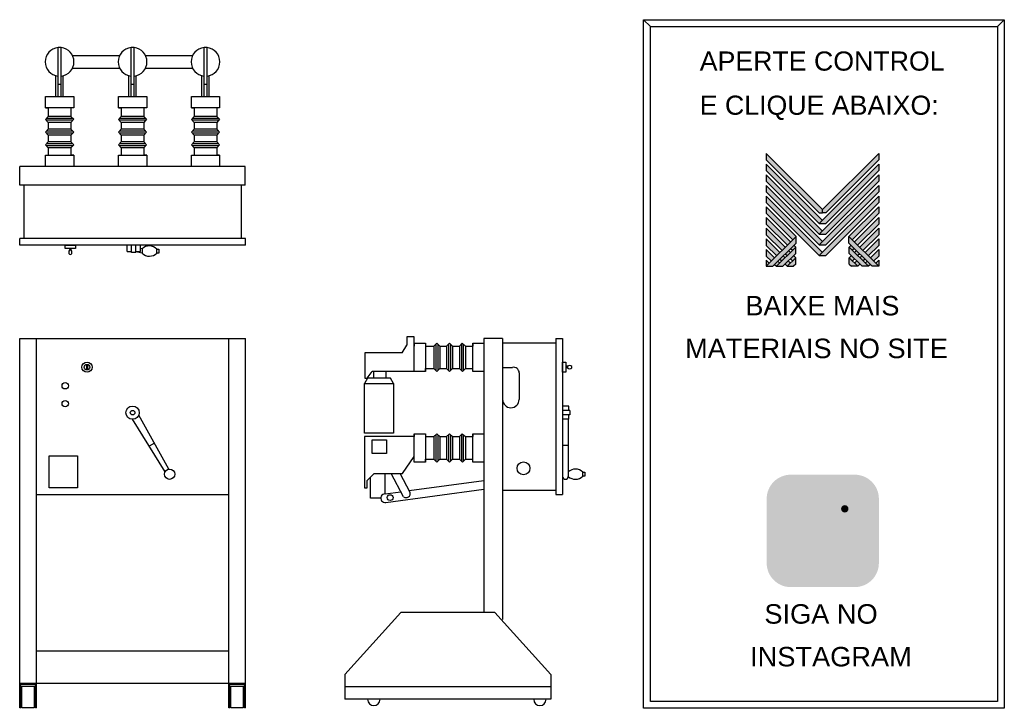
# Model space of a CAD drawing. Header units: millimetres. Extents: x -14165 to -7926, y -8566 to -6083.
# Tile 2 of 2: x -11131 to -7926, y -8322 to -6083. Entities that reach past the tile are written whole.
import ezdxf

# ---------------------------------------------------------------- set-up
doc = ezdxf.new("R2010")
doc.units = ezdxf.units.MM
for name, color, linetype in [('BUCHA DE PASSAGEM', 20, 'Continuous'), ('DISJUNTOR MAF-III', 120, 'Continuous'), ('logo01', 10, 'Continuous'), ('logo02', 250, 'Continuous')]:
    doc.layers.add(name, color=color, linetype=linetype)
doc.styles.get("Standard").update_dxf_attribs({"font": 'arial.ttf'})

# ---------------------------------------------------------------- blocks, each defined once
blk = doc.blocks.new('MESH')
at = {"layer": 'logo01'}
h = blk.add_hatch(color=256, dxfattribs=at)
h.dxf.hatch_style = 1
h.paths.add_polyline_path([(30046, 14087), (30046, 13835), (32119, 11769), (32248, 11769), (32248, 11893)])
h.paths.add_polyline_path([(30046, 13670), (30046, 13418), (32121, 11349), (32248, 11475)])
h.paths.add_polyline_path([(30046, 13253), (30046, 13001), (32121, 10932), (32248, 11058)])
h.paths.add_polyline_path([(30046, 12835), (30046, 12583), (32121, 10515), (32248, 10641)])
h.paths.add_polyline_path([(30046, 12418), (30046, 12166), (32121, 10097), (32248, 10223)])
h.paths.add_polyline_path([(30046, 12001), (30046, 11749), (31084, 10714), (31211, 10840)])
h.paths.add_polyline_path([(30046, 11583), (30046, 11331), (30875, 10505), (31001, 10631)])
h.paths.add_polyline_path([(30046, 11166), (30046, 10914), (30666, 10296), (30792, 10422)])
h.paths.add_polyline_path([(30046, 10749), (30046, 10497), (30456, 10088), (30583, 10214)])
h.paths.add_polyline_path([(30046, 10331), (30046, 10079), (30247, 9879), (30373, 10005)])
h.paths.add_polyline_path([(30164, 9796), (30046, 9914), (30046, 9679)])
h.paths.add_polyline_path([(30574, 9805), (30500, 9879), (30373, 9753), (30448, 9679)])
h.paths.add_polyline_path([(30784, 10013), (30709, 10088), (30583, 9962), (30657, 9887)])
h.paths.add_polyline_path([(30993, 9805), (30910, 9887), (30784, 9761), (30867, 9679)])
h.paths.add_polyline_path([(30993, 10222), (30918, 10296), (30792, 10170), (30867, 10096)])
h.paths.add_polyline_path([(31119, 10096), (30993, 9970), (31076, 9887), (31202, 10013)])
h.paths.add_polyline_path([(31202, 10431), (31128, 10505), (31001, 10379), (31076, 10305)], flags=17)
h.paths.add_polyline_path([(33284, 10840), (33284, 10588), (34196, 9679), (34449, 9679)])
h.paths.add_polyline_path([(33293, 10431), (33293, 10179), (33794, 9679), (34047, 9679)])
h.paths.add_polyline_path([(33293, 10013), (33293, 9761), (33376, 9679), (33628, 9679)], flags=17)
at = {"layer": 'logo02'}
h = blk.add_hatch(color=256, dxfattribs=at)
h.dxf.hatch_style = 1
h.paths.add_polyline_path([(34449, 13835), (34449, 14087), (32248, 11893), (32248, 11769), (32376, 11769)])
h.paths.add_polyline_path([(34449, 13418), (34449, 13670), (32121, 11349), (32374, 11349)])
h.paths.add_polyline_path([(34449, 13001), (34449, 13253), (32121, 10932), (32374, 10932)])
h.paths.add_polyline_path([(34449, 12583), (34449, 12835), (32121, 10515), (32374, 10515)])
h.paths.add_polyline_path([(34449, 12166), (34449, 12418), (32121, 10097), (32374, 10097)])
h.paths.add_polyline_path([(34449, 11749), (34449, 12001), (33284, 10840), (33411, 10714)], flags=17)
h.paths.add_polyline_path([(34449, 11331), (34449, 11583), (33494, 10631), (33620, 10505)], flags=17)
h.paths.add_polyline_path([(34449, 10914), (34449, 11166), (33703, 10422), (33829, 10296)], flags=17)
h.paths.add_polyline_path([(34449, 10497), (34449, 10749), (33912, 10214), (34039, 10088)])
h.paths.add_polyline_path([(34449, 10331), (34122, 10005), (34248, 9879), (34449, 10079)])
h.paths.add_polyline_path([(33577, 10296), (33502, 10222), (33628, 10096), (33703, 10170)])
h.paths.add_polyline_path([(33367, 10505), (33293, 10431), (33419, 10305), (33494, 10379)], flags=17)
h.paths.add_polyline_path([(33376, 10096), (33293, 10013), (33419, 9887), (33502, 9970)])
h.paths.add_polyline_path([(33786, 10088), (33711, 10013), (33838, 9887), (33912, 9962)])
h.paths.add_polyline_path([(33585, 9887), (33502, 9805), (33628, 9679), (33711, 9761)])
h.paths.add_polyline_path([(33995, 9879), (33921, 9805), (34047, 9679), (34122, 9753)])
h.paths.add_polyline_path([(34449, 9914), (34331, 9796), (34449, 9679)])
h.paths.add_polyline_path([(31202, 10013), (30867, 9679), (31119, 9679), (31202, 9761)], flags=17)
h.paths.add_polyline_path([(31202, 10179), (31202, 10431), (30448, 9679), (30701, 9679)])
h.paths.add_polyline_path([(31211, 10588), (31211, 10840), (30046, 9679), (30299, 9679)])
at = {"layer": 'logo01'}
for p, q in [((30046, 14087), (30046, 13835)), ((30046, 14087), (32248, 11893)), ((30046, 13835), (32119, 11769)), ((30046, 13670), (30046, 13418)), ((30046, 13670), (32248, 11475)), ((30046, 13418), (32121, 11349)), ((30046, 13253), (30046, 13001)), ((30046, 13253), (32248, 11058)), ((30046, 13001), (32121, 10932)), ((30046, 12835), (30046, 12583)), ((30046, 12835), (32248, 10641)), ((30046, 12583), (32121, 10515)), ((30046, 12418), (30046, 12166)), ((30046, 12418), (32248, 10223)), ((30046, 12166), (32121, 10097)), ((30046, 12001), (30046, 11749)), ((30046, 12001), (31211, 10840)), ((30046, 11749), (31084, 10714)), ((30046, 11583), (30046, 11331)), ((30046, 11583), (31001, 10631)), ((32119, 11769), (32248, 11769)), ((30046, 11331), (30875, 10505)), ((30046, 11166), (30046, 10914)), ((30046, 11166), (30792, 10422)), ((30046, 10914), (30666, 10296)), ((33284, 10840), (34449, 9679)), ((33284, 10588), (33284, 10840)), ((30046, 10749), (30046, 10497)), ((30046, 10749), (30583, 10214)), ((30046, 10497), (30456, 10088)), ((31128, 10505), (31202, 10431)), ((33284, 10588), (34196, 9679)), ((33293, 10431), (34047, 9679)), ((33293, 10179), (33293, 10431)), ((30046, 10331), (30046, 10079)), ((30046, 10331), (30373, 10005)), ((30046, 10079), (30247, 9879)), ((30709, 10088), (30784, 10013)), ((30792, 10170), (30867, 10096)), ((30918, 10296), (30993, 10222)), ((31001, 10379), (31076, 10305)), ((31119, 10096), (31202, 10013)), ((33293, 10179), (33794, 9679)), ((30046, 9914), (30046, 9679)), ((30046, 9914), (30164, 9796)), ((30373, 9753), (30448, 9679)), ((30500, 9879), (30574, 9805)), ((30583, 9962), (30657, 9887)), ((30784, 9761), (30867, 9679)), ((30910, 9887), (30993, 9805)), ((30993, 9970), (31076, 9887)), ((33293, 10013), (33628, 9679)), ((33293, 9761), (33293, 10013)), ((33293, 9761), (33376, 9679)), ((33628, 9679), (33376, 9679)), ((34047, 9679), (33794, 9679)), ((34449, 9679), (34196, 9679))]:
    blk.add_line(p, q, dxfattribs=at)
at = {"layer": 'logo02'}
for p, q in [((34449, 14087), (32248, 11893)), ((34449, 14087), (34449, 13835)), ((34449, 13670), (32121, 11349)), ((34449, 13835), (32376, 11769)), ((34449, 13670), (34449, 13418)), ((34449, 13253), (32121, 10932)), ((34449, 13418), (32374, 11349)), ((34449, 13253), (34449, 13001)), ((34449, 12835), (32121, 10515)), ((34449, 13001), (32374, 10932)), ((34449, 12835), (34449, 12583)), ((34449, 12418), (32121, 10097)), ((34449, 12583), (32374, 10515)), ((34449, 12418), (34449, 12166)), ((34449, 12166), (32374, 10097)), ((34449, 12001), (33284, 10840)), ((34449, 12001), (34449, 11749)), ((32248, 11769), (32248, 11893)), ((32376, 11769), (32248, 11769)), ((34449, 11749), (33411, 10714)), ((34449, 11583), (33494, 10631)), ((34449, 11583), (34449, 11331)), ((32121, 11349), (32374, 11349)), ((34449, 11331), (33620, 10505)), ((31211, 10840), (30046, 9679)), ((31211, 10588), (31211, 10840)), ((32121, 10932), (32374, 10932)), ((34449, 11166), (33703, 10422)), ((34449, 10914), (33829, 10296)), ((34449, 11166), (34449, 10914)), ((31211, 10588), (30299, 9679)), ((31202, 10431), (30448, 9679)), ((31202, 10179), (31202, 10431)), ((32121, 10515), (32374, 10515)), ((33367, 10505), (33293, 10431)), ((34449, 10749), (33912, 10214)), ((34449, 10497), (34039, 10088)), ((34449, 10749), (34449, 10497)), ((31202, 10179), (30701, 9679)), ((32121, 10097), (32374, 10097)), ((33376, 10096), (33293, 10013)), ((33494, 10379), (33419, 10305)), ((33577, 10296), (33502, 10222)), ((33703, 10170), (33628, 10096)), ((33786, 10088), (33711, 10013)), ((34449, 10331), (34122, 10005)), ((34449, 10079), (34248, 9879)), ((34449, 10331), (34449, 10079)), ((30046, 9679), (30299, 9679)), ((30448, 9679), (30701, 9679)), ((31202, 10013), (30867, 9679)), ((30867, 9679), (31119, 9679)), ((31202, 9761), (31119, 9679)), ((31202, 9761), (31202, 10013)), ((33502, 9970), (33419, 9887)), ((33585, 9887), (33502, 9805)), ((33711, 9761), (33628, 9679)), ((33912, 9962), (33838, 9887)), ((33995, 9879), (33921, 9805)), ((34122, 9753), (34047, 9679)), ((34449, 9914), (34331, 9796)), ((34449, 9914), (34449, 9679))]:
    blk.add_line(p, q, dxfattribs=at)

msp = doc.modelspace()

# ---------------------------------------------------------------- hatches: boundary and pattern name
at = {"layer": 'BUCHA DE PASSAGEM'}
h = msp.add_hatch(color=18, dxfattribs=at)
h.dxf.hatch_style = 1
h.paths.add_polyline_path([(-8413.1, -7562.7), (-8621.4, -7562.7, 0.414214), (-8699.8, -7641.1), (-8699.8, -7849.9, 0.414214), (-8621.4, -7928.3), (-8413.1, -7928.3, 0.414214), (-8334.6, -7849.9), (-8334.6, -7641.1, 0.414214)])
h.paths.add_polyline_path([(-8567.9, -7613.5), (-8466.6, -7613.5, -0.414214), (-8385.4, -7694.6), (-8385.4, -7796.4, -0.414214), (-8466.6, -7877.5), (-8567.9, -7877.5, -0.414214), (-8649, -7796.4), (-8649, -7694.6, -0.414214)], flags=16)
h.paths.add_polyline_path([(-8567.9, -7637.6), (-8466.6, -7637.6, -0.414214), (-8409.5, -7694.6), (-8409.5, -7796.4, -0.414214), (-8466.6, -7853.4), (-8567.9, -7853.4, -0.414214), (-8624.9, -7796.4), (-8624.9, -7694.6, -0.414214)], flags=0)
h.paths.add_polyline_path([(-8455.1, -7745.5, -1), (-8579.3, -7745.5, -1)], flags=0)
h.paths.add_polyline_path([(-8479.2, -7745.5, -1), (-8555.2, -7745.5, -1)], flags=0)
h.paths.add_polyline_path([(-8433.5, -7673.7, -1), (-8457.6, -7673.7, -1)], flags=0)
h.paths.add_polyline_path([(-8466.6, -7637.6), (-8567.9, -7637.6, 0.414214), (-8624.9, -7694.6), (-8624.9, -7796.4, 0.414214), (-8567.9, -7853.4), (-8466.6, -7853.4, 0.414214), (-8409.5, -7796.4), (-8409.5, -7694.6, 0.414214)], flags=0)
h.paths.add_polyline_path([(-8555.2, -7745.5, 1), (-8479.2, -7745.5, 1)], flags=0)
h = msp.add_hatch(color=0, dxfattribs=at)
h.dxf.hatch_style = 1
h.paths.add_polyline_path([(-8567.9, -7613.5, 0.414214), (-8649, -7694.6), (-8649, -7796.4, 0.414214), (-8567.9, -7877.5), (-8466.6, -7877.5, 0.414214), (-8385.4, -7796.4), (-8385.4, -7694.6, 0.414214), (-8466.6, -7613.5)])
h.paths.add_polyline_path([(-8433.5, -7673.7, -1), (-8457.6, -7673.7, -1)], flags=16)
h.paths.add_polyline_path([(-8455.1, -7745.5, -1), (-8579.3, -7745.5, -1)], flags=16)
h.paths.add_polyline_path([(-8479.2, -7745.5, -1), (-8555.2, -7745.5, -1)], flags=0)
h = msp.add_hatch(color=18, dxfattribs=at)
h.dxf.hatch_style = 1
h.paths.add_polyline_path([(-8466.6, -7637.6), (-8567.9, -7637.6, 0.414214), (-8624.9, -7694.6), (-8624.9, -7796.4, 0.414214), (-8567.9, -7853.4), (-8466.6, -7853.4, 0.414214), (-8409.5, -7796.4), (-8409.5, -7694.6, 0.414214)])
h.paths.add_polyline_path([(-8455.1, -7745.5, -1), (-8579.3, -7745.5, -1)], flags=16)
h.paths.add_polyline_path([(-8479.2, -7745.5, -1), (-8555.2, -7745.5, -1)], flags=0)
h.paths.add_polyline_path([(-8457.6, -7673.7, -1), (-8433.5, -7673.7, -1)], flags=16)
h.paths.add_polyline_path([(-8479.2, -7745.5, 1), (-8555.2, -7745.5, 1)], flags=0)
h = msp.add_hatch(color=0, dxfattribs=at)
h.dxf.hatch_style = 1
h.paths.add_polyline_path([(-8579.3, -7745.5, 1), (-8455.1, -7745.5, 1)])
h.paths.add_polyline_path([(-8479.2, -7745.5, -1), (-8555.2, -7745.5, -1)], flags=16)
h = msp.add_hatch(color=0, dxfattribs=at)
h.dxf.hatch_style = 1
h.paths.add_polyline_path([(-8433.5, -7673.7, 1), (-8457.6, -7673.7, 1)])
h = msp.add_hatch(color=18, dxfattribs=at)
h.dxf.hatch_style = 1
h.paths.add_polyline_path([(-8555.2, -7745.5, 1), (-8479.2, -7745.5, 1)])

# ---------------------------------------------------------------- linework, layer by layer
for p, q in [((-9077.9, -6105.4), (-9100.4, -6082.9)), ((-7948.8, -6105.4), (-7926.4, -6082.9))]:
    msp.add_line(p, q, dxfattribs=at)
for points in [[(-9100.4, -6082.9), (-7926.4, -6082.9), (-7926.4, -8322.4), (-9100.4, -8322.4)], [(-9077.9, -6105.4), (-7948.8, -6105.4), (-7948.8, -8299.9), (-9077.9, -8299.9)]]:
    msp.add_lwpolyline(points, close=True, dxfattribs=at)
at = {"layer": 'DISJUNTOR MAF-III'}
for p, q in [((-11006.1, -6332.9), (-11006.1, -6173)), ((-10996.3, -6173), (-11006.1, -6173)), ((-10996.3, -6332.9), (-10996.3, -6173)), ((-10768.6, -6332.9), (-10768.6, -6173)), ((-10758.8, -6173), (-10768.6, -6173)), ((-10758.8, -6332.9), (-10758.8, -6173)), ((-10531.2, -6332.9), (-10531.2, -6173)), ((-10521.4, -6173), (-10531.2, -6173)), ((-10521.4, -6332.9), (-10521.4, -6173)), ((-10959.1, -6199.3), (-10805.8, -6199.3)), ((-10721.7, -6199.3), (-10568.3, -6199.3)), ((-10959.1, -6240.3), (-10805.8, -6240.3)), ((-10721.7, -6240.3), (-10568.3, -6240.3)), ((-11013, -6332.9), (-11013, -6265.1)), ((-10989.5, -6332.9), (-10989.5, -6265.1)), ((-10775.5, -6332.9), (-10775.5, -6265.1)), ((-10752, -6332.9), (-10752, -6265.1)), ((-10538, -6332.9), (-10538, -6265.1)), ((-10514.5, -6332.9), (-10514.5, -6265.1)), ((-10996.3, -6294), (-11006.1, -6294)), ((-10758.8, -6294), (-10768.6, -6294)), ((-10521.4, -6294), (-10531.2, -6294)), ((-11047.1, -6369.6), (-11047.1, -6332.9)), ((-11047.1, -6332.9), (-10955.3, -6332.9)), ((-10955.3, -6332.9), (-10955.3, -6369.6)), ((-10809.6, -6369.6), (-10809.6, -6332.9)), ((-10809.6, -6332.9), (-10717.8, -6332.9)), ((-10717.8, -6332.9), (-10717.8, -6369.6)), ((-10572.2, -6369.6), (-10572.2, -6332.9)), ((-10572.2, -6332.9), (-10480.4, -6332.9)), ((-10480.4, -6332.9), (-10480.4, -6369.6)), ((-10955.3, -6369.6), (-11047.1, -6369.6)), ((-11047.1, -6369.6), (-11037.9, -6369.6)), ((-11037.9, -6369.6), (-11037.9, -6397.4)), ((-10955.3, -6369.6), (-10964.5, -6369.6)), ((-10964.5, -6369.6), (-10964.5, -6397.4)), ((-10717.8, -6369.6), (-10809.6, -6369.6)), ((-10809.6, -6369.6), (-10800.5, -6369.6)), ((-10800.5, -6369.6), (-10800.5, -6397.4)), ((-10717.8, -6369.6), (-10727, -6369.6)), ((-10727, -6369.6), (-10727, -6397.4)), ((-10480.4, -6369.6), (-10572.2, -6369.6)), ((-10572.2, -6369.6), (-10563, -6369.6)), ((-10563, -6369.6), (-10563, -6397.4)), ((-10480.4, -6369.6), (-10489.5, -6369.6)), ((-10489.5, -6369.6), (-10489.5, -6397.4)), ((-11047.1, -6407.2), (-11037.9, -6397.4)), ((-11047.1, -6407.2), (-11037.9, -6417)), ((-10958.3, -6404), (-11044.1, -6404)), ((-10964.5, -6397.4), (-11037.9, -6397.4)), ((-10955.4, -6406.9), (-10964.5, -6397.4)), ((-10955.4, -6406.9), (-10964.5, -6417)), ((-10809.6, -6407.2), (-10800.5, -6397.4)), ((-10809.6, -6407.2), (-10800.5, -6417)), ((-10720.8, -6404), (-10806.6, -6404)), ((-10727, -6397.4), (-10800.5, -6397.4)), ((-10717.9, -6406.9), (-10727, -6397.4)), ((-10717.9, -6406.9), (-10727, -6417)), ((-10572.2, -6407.2), (-10563, -6397.4)), ((-10572.2, -6407.2), (-10563, -6417)), ((-10483.3, -6404), (-10569.1, -6404)), ((-10489.5, -6397.4), (-10563, -6397.4)), ((-10480.4, -6406.9), (-10489.5, -6397.4)), ((-10480.4, -6406.9), (-10489.5, -6417)), ((-11047.1, -6448.7), (-11037.9, -6438.9)), ((-10958.6, -6409.9), (-11044.1, -6409.9)), ((-10964.5, -6417), (-11037.9, -6417)), ((-11037.9, -6417), (-11037.9, -6438.9)), ((-10964.5, -6438.9), (-11037.9, -6438.9)), ((-10964.5, -6417), (-10964.5, -6438.9)), ((-10955.4, -6448.4), (-10964.5, -6438.9)), ((-10809.6, -6448.7), (-10800.5, -6438.9)), ((-10721.1, -6409.9), (-10806.6, -6409.9)), ((-10727, -6417), (-10800.5, -6417)), ((-10800.5, -6417), (-10800.5, -6438.9)), ((-10727, -6438.9), (-10800.5, -6438.9)), ((-10727, -6417), (-10727, -6438.9)), ((-10717.9, -6448.4), (-10727, -6438.9)), ((-10572.2, -6448.7), (-10563, -6438.9)), ((-10483.6, -6409.9), (-10569.1, -6409.9)), ((-10489.5, -6417), (-10563, -6417)), ((-10563, -6417), (-10563, -6438.9)), ((-10489.5, -6438.9), (-10563, -6438.9)), ((-10489.5, -6417), (-10489.5, -6438.9)), ((-10480.4, -6448.4), (-10489.5, -6438.9)), ((-11047.1, -6448.7), (-11037.9, -6458.5)), ((-10958.3, -6445.6), (-11044.1, -6445.6)), ((-10958.6, -6451.5), (-11044.1, -6451.5)), ((-10964.5, -6458.5), (-11037.9, -6458.5)), ((-11037.9, -6458.5), (-11037.9, -6480.4)), ((-10955.4, -6448.4), (-10964.5, -6458.5)), ((-10964.5, -6458.5), (-10964.5, -6480.4)), ((-10809.6, -6448.7), (-10800.5, -6458.5)), ((-10720.8, -6445.6), (-10806.6, -6445.6)), ((-10721.1, -6451.5), (-10806.6, -6451.5)), ((-10727, -6458.5), (-10800.5, -6458.5)), ((-10800.5, -6458.5), (-10800.5, -6480.4)), ((-10717.9, -6448.4), (-10727, -6458.5)), ((-10727, -6458.5), (-10727, -6480.4)), ((-10572.2, -6448.7), (-10563, -6458.5)), ((-10483.3, -6445.6), (-10569.1, -6445.6)), ((-10483.6, -6451.5), (-10569.1, -6451.5)), ((-10489.5, -6458.5), (-10563, -6458.5)), ((-10563, -6458.5), (-10563, -6480.4)), ((-10480.4, -6448.4), (-10489.5, -6458.5)), ((-10489.5, -6458.5), (-10489.5, -6480.4)), ((-11047.1, -6490.2), (-11037.9, -6480.4)), ((-11047.1, -6490.2), (-11037.9, -6500)), ((-10958.3, -6487.1), (-11044.1, -6487.1)), ((-10958.6, -6493), (-11044.1, -6493)), ((-10964.5, -6480.4), (-11037.9, -6480.4)), ((-10964.5, -6500), (-11037.9, -6500)), ((-11037.9, -6500), (-11037.9, -6523.7)), ((-10955.4, -6489.9), (-10964.5, -6480.4)), ((-10955.4, -6489.9), (-10964.5, -6500)), ((-10964.5, -6500), (-10964.5, -6523.7)), ((-10809.6, -6490.2), (-10800.5, -6480.4)), ((-10809.6, -6490.2), (-10800.5, -6500)), ((-10720.8, -6487.1), (-10806.6, -6487.1)), ((-10721.1, -6493), (-10806.6, -6493)), ((-10727, -6480.4), (-10800.5, -6480.4)), ((-10727, -6500), (-10800.5, -6500)), ((-10800.5, -6500), (-10800.5, -6523.7)), ((-10717.9, -6489.9), (-10727, -6480.4)), ((-10717.9, -6489.9), (-10727, -6500)), ((-10727, -6500), (-10727, -6523.7)), ((-10572.2, -6490.2), (-10563, -6480.4)), ((-10572.2, -6490.2), (-10563, -6500)), ((-10483.3, -6487.1), (-10569.1, -6487.1)), ((-10483.6, -6493), (-10569.1, -6493)), ((-10489.5, -6480.4), (-10563, -6480.4)), ((-10489.5, -6500), (-10563, -6500)), ((-10563, -6500), (-10563, -6523.7)), ((-10480.4, -6489.9), (-10489.5, -6480.4)), ((-10480.4, -6489.9), (-10489.5, -6500)), ((-10489.5, -6500), (-10489.5, -6523.7)), ((-11047.1, -6560.4), (-11047.1, -6523.7)), ((-11047.1, -6523.7), (-10955.3, -6523.7)), ((-11047.1, -6523.7), (-11037.9, -6523.7)), ((-10955.3, -6523.7), (-10964.5, -6523.7)), ((-10955.3, -6523.7), (-10955.3, -6560.4)), ((-10809.6, -6560.4), (-10809.6, -6523.7)), ((-10809.6, -6523.7), (-10717.8, -6523.7)), ((-10809.6, -6523.7), (-10800.5, -6523.7)), ((-10717.8, -6523.7), (-10727, -6523.7)), ((-10717.8, -6523.7), (-10717.8, -6560.4)), ((-10572.2, -6560.4), (-10572.2, -6523.7)), ((-10572.2, -6523.7), (-10480.4, -6523.7)), ((-10572.2, -6523.7), (-10563, -6523.7)), ((-10480.4, -6523.7), (-10489.5, -6523.7)), ((-10480.4, -6523.7), (-10480.4, -6560.4)), ((-11130.7, -6621), (-11130.7, -6560.4)), ((-10396.8, -6560.4), (-11130.7, -6560.4)), ((-10955.3, -6560.4), (-11047.1, -6560.4)), ((-10717.8, -6560.4), (-10809.6, -6560.4)), ((-10480.4, -6560.4), (-10572.2, -6560.4)), ((-10396.8, -6621), (-10396.8, -6560.4)), ((-10396.8, -6621), (-11130.7, -6621)), ((-11117.1, -6621), (-11117.1, -6794.2)), ((-10410.4, -6621), (-10410.4, -6794.2)), ((-11131, -6816.2), (-11131, -6794.2)), ((-10396.5, -6794.2), (-11131, -6794.2)), ((-10396.5, -6816.2), (-11131, -6816.2)), ((-10781.5, -6837.1), (-10781.5, -6816.2)), ((-10767.4, -6839.5), (-10767.4, -6816.2)), ((-10752.8, -6839.5), (-10752.8, -6816.2)), ((-10738.3, -6837.1), (-10738.3, -6816.2)), ((-10396.5, -6816.2), (-10396.5, -6794.2)), ((-10966.1, -6826.7), (-10968.9, -6828.9)), ((-10966.1, -6831.2), (-10968.9, -6828.9)), ((-10966.1, -6831.2), (-10967.4, -6832.3)), ((-10963.3, -6832.7), (-10963.3, -6826.7)), ((-10781.5, -6837.1), (-10767.4, -6837.1)), ((-10752.8, -6839.5), (-10767.4, -6839.5)), ((-10752.8, -6837.1), (-10738.3, -6837.1)), ((-10732.2, -6842.7), (-10752.8, -6838)), ((-10732.2, -6828), (-10738.3, -6826.7)), ((-10732.2, -6828), (-10732.2, -6842.7)), ((-11131, -7120.2), (-10396.5, -7120.2)), ((-11131, -8320.9), (-11131, -7120.2)), ((-11076.9, -8320.9), (-11076.9, -7120.2)), ((-10450.7, -8320.9), (-10450.6, -7120.2)), ((-10396.5, -8320.9), (-10396.5, -7120.2)), ((-9886.5, -7166.6), (-9871.1, -7141.6)), ((-9847.5, -7114.8), (-9871.1, -7114.8)), ((-9871.1, -7114.8), (-9871.1, -7141.6)), ((-9847.5, -7135.1), (-9847.5, -7114.8)), ((-9847.5, -7135.1), (-9810.8, -7135.1)), ((-9847.5, -7135.1), (-9847.5, -7144.3)), ((-9847.5, -7226.9), (-9847.5, -7135.1)), ((-9810.8, -7135.1), (-9810.8, -7144.3)), ((-9810.8, -7135.1), (-9810.8, -7226.9)), ((-9810.8, -7144.3), (-9783.1, -7144.3)), ((-9773.5, -7135.2), (-9783.1, -7144.3)), ((-9783.1, -7144.3), (-9783.1, -7217.7)), ((-9776.4, -7138.1), (-9776.4, -7223.8)), ((-9773.5, -7135.2), (-9763.5, -7144.3)), ((-9770.5, -7138.4), (-9770.5, -7223.8)), ((-9763.5, -7144.3), (-9763.5, -7217.7)), ((-9763.5, -7144.3), (-9741.5, -7144.3)), ((-9732, -7135.2), (-9741.5, -7144.3)), ((-9741.5, -7144.3), (-9741.5, -7217.7)), ((-9734.9, -7138.1), (-9734.9, -7223.8)), ((-9732, -7135.2), (-9721.9, -7144.3)), ((-9729, -7138.4), (-9729, -7223.8)), ((-9721.9, -7144.3), (-9721.9, -7217.7)), ((-9721.9, -7144.3), (-9700, -7144.3)), ((-9690.5, -7135.2), (-9700, -7144.3)), ((-9700, -7144.3), (-9700, -7217.7)), ((-9693.3, -7138.1), (-9693.3, -7223.8)), ((-9690.5, -7135.2), (-9680.4, -7144.3)), ((-9687.4, -7138.4), (-9687.4, -7223.8)), ((-9680.4, -7144.3), (-9680.4, -7217.7)), ((-9680.4, -7144.3), (-9656.7, -7144.3)), ((-9656.7, -7135.1), (-9620, -7135.1)), ((-9656.7, -7135.1), (-9656.7, -7144.3)), ((-9656.7, -7226.9), (-9656.7, -7135.1)), ((-9620, -7120.2), (-9620, -8010.5)), ((-9559.4, -7120.2), (-9620, -7120.2)), ((-9620, -7135.1), (-9620, -7226.9)), ((-9559.4, -7120.2), (-9559.4, -8033.9)), ((-9559.4, -7134.1), (-9386.2, -7134.1)), ((-9386.2, -7120.2), (-9364.2, -7120.2)), ((-9386.2, -7120.2), (-9386.2, -7627.2)), ((-9364.2, -7120.2), (-9364.2, -7627.2)), ((-9886.5, -7166.6), (-10007.4, -7166.6)), ((-10007.4, -7166.6), (-10007.4, -7248.7)), ((-9347.7, -7210.2), (-9353.8, -7210.2)), ((-10000.1, -7248.7), (-9984.1, -7226.9)), ((-9847.5, -7226.9), (-9984.1, -7226.9)), ((-9979.2, -7226.9), (-9979.2, -7248.7)), ((-9939.5, -7226.9), (-9939.5, -7248.7)), ((-9847.5, -7226.9), (-9847.5, -7217.7)), ((-9810.8, -7226.9), (-9847.5, -7226.9)), ((-9810.8, -7217.7), (-9783.1, -7217.7)), ((-9810.8, -7226.9), (-9810.8, -7217.7)), ((-9773.3, -7226.9), (-9783.1, -7217.7)), ((-9773.3, -7226.9), (-9763.5, -7217.7)), ((-9763.5, -7217.7), (-9741.5, -7217.7)), ((-9731.7, -7226.9), (-9741.5, -7217.7)), ((-9731.7, -7226.9), (-9721.9, -7217.7)), ((-9721.9, -7217.7), (-9700, -7217.7)), ((-9690.2, -7226.9), (-9700, -7217.7)), ((-9690.2, -7226.9), (-9680.4, -7217.7)), ((-9680.4, -7217.7), (-9656.7, -7217.7)), ((-9656.7, -7226.9), (-9656.7, -7217.7)), ((-9620, -7226.9), (-9656.7, -7226.9)), ((-9559.4, -7214), (-9526.9, -7214)), ((-9505.5, -7230.9), (-9505.5, -7317.9)), ((-9353.8, -7212.9), (-9351.5, -7215.7)), ((-9349.2, -7212.9), (-9351.5, -7215.7)), ((-9349.2, -7212.9), (-9348.1, -7214.3)), ((-9999, -7248.7), (-10008.5, -7266)), ((-10007.4, -7248.7), (-10000.1, -7248.7)), ((-9924.3, -7248.7), (-9999, -7248.7)), ((-9914.9, -7266), (-9924.3, -7248.7)), ((-10645.4, -7544.5), (-10743.6, -7368.8)), ((-9343.3, -7339.5), (-9364.2, -7339.5)), ((-9340.9, -7354), (-9364.2, -7354)), ((-9340.9, -7368.5), (-9364.2, -7368.5)), ((-9343.3, -7354), (-9343.3, -7339.5)), ((-9343.3, -7382.6), (-9343.3, -7368.5)), ((-9340.9, -7354), (-9340.9, -7368.5)), ((-10657.7, -7553.1), (-10763.7, -7382.6)), ((-9343.3, -7382.6), (-9364.2, -7382.6)), ((-9345.5, -7382.6), (-9345.5, -7553.7)), ((-9847.5, -7429.6), (-9810.8, -7429.6)), ((-9847.5, -7429.6), (-9847.5, -7438.8)), ((-9847.5, -7521.4), (-9847.5, -7429.6)), ((-9810.8, -7429.6), (-9810.8, -7438.8)), ((-9810.8, -7429.6), (-9810.8, -7521.4)), ((-9773.5, -7429.7), (-9783.1, -7438.8)), ((-9776.4, -7432.6), (-9776.4, -7518.3)), ((-9773.5, -7429.7), (-9763.5, -7438.8)), ((-9770.5, -7432.9), (-9770.5, -7518.3)), ((-9732, -7429.7), (-9741.5, -7438.8)), ((-9734.9, -7432.6), (-9734.9, -7518.3)), ((-9732, -7429.7), (-9721.9, -7438.8)), ((-9729, -7432.9), (-9729, -7518.3)), ((-9690.5, -7429.7), (-9700, -7438.8)), ((-9693.3, -7432.6), (-9693.3, -7518.3)), ((-9690.5, -7429.7), (-9680.4, -7438.8)), ((-9687.4, -7432.9), (-9687.4, -7518.3)), ((-9656.7, -7429.6), (-9620, -7429.6)), ((-9656.7, -7429.6), (-9656.7, -7438.8)), ((-9656.7, -7521.4), (-9656.7, -7429.6)), ((-9620, -7429.6), (-9620, -7521.4)), ((-10692.8, -7459.7), (-10709.5, -7469.8)), ((-9847.5, -7438.8), (-10008.5, -7438.8)), ((-10008.5, -7438.8), (-10008.5, -7605.8)), ((-9810.8, -7438.8), (-9783.1, -7438.8)), ((-9783.1, -7438.8), (-9783.1, -7512.2)), ((-9763.5, -7438.8), (-9763.5, -7512.2)), ((-9763.5, -7438.8), (-9741.5, -7438.8)), ((-9741.5, -7438.8), (-9741.5, -7512.2)), ((-9721.9, -7438.8), (-9721.9, -7512.2)), ((-9721.9, -7438.8), (-9700, -7438.8)), ((-9700, -7438.8), (-9700, -7512.2)), ((-9680.4, -7438.8), (-9680.4, -7512.2)), ((-9680.4, -7438.8), (-9656.7, -7438.8)), ((-9345.5, -7468.2), (-9364.2, -7468.2)), ((-9885.4, -7558.8), (-9847.5, -7503.9)), ((-9847.5, -7521.4), (-9847.5, -7512.2)), ((-9810.8, -7521.4), (-9847.5, -7521.4)), ((-9810.8, -7512.2), (-9783.1, -7512.2)), ((-9810.8, -7521.4), (-9810.8, -7512.2)), ((-9773.3, -7521.4), (-9783.1, -7512.2)), ((-9773.3, -7521.4), (-9763.5, -7512.2)), ((-9763.5, -7512.2), (-9741.5, -7512.2)), ((-9731.7, -7521.4), (-9741.5, -7512.2)), ((-9731.7, -7521.4), (-9721.9, -7512.2)), ((-9721.9, -7512.2), (-9700, -7512.2)), ((-9690.2, -7521.4), (-9700, -7512.2)), ((-9690.2, -7521.4), (-9680.4, -7512.2)), ((-9680.4, -7512.2), (-9656.7, -7512.2)), ((-9656.7, -7521.4), (-9656.7, -7512.2)), ((-9620, -7521.4), (-9656.7, -7521.4)), ((-9999.6, -7582), (-9977.1, -7558.8)), ((-9977.1, -7558.8), (-9885.4, -7558.8)), ((-9941.9, -7624.9), (-9941.9, -7558.8)), ((-9881.5, -7634.2), (-9921.8, -7558.8)), ((-9860.2, -7620.4), (-9893.1, -7558.8)), ((-9345.5, -7553.7), (-9345.5, -7568.4)), ((-9999.6, -7605.8), (-9999.6, -7582)), ((-9989.4, -7639), (-9989.4, -7571.4)), ((-9863.3, -7614.5), (-9620, -7582)), ((-10008.5, -7605.8), (-9999.6, -7605.8)), ((-9941.9, -7624.9), (-9890.2, -7618)), ((-9939.2, -7652.8), (-9620, -7610.2)), ((-9559.4, -7613.3), (-9386.2, -7613.3)), ((-11076.9, -7627.2), (-10450.6, -7627.2)), ((-9956, -7639), (-9989.4, -7639)), ((-9386.2, -7627.2), (-9364.2, -7627.2)), ((-10072.5, -8212.3), (-9890.1, -8010.5)), ((-9585, -8010.5), (-9890.1, -8010.5)), ((-9402.6, -8212.3), (-9585, -8010.5)), ((-11076.9, -8135.8), (-10450.6, -8135.8)), ((-10072.5, -8212.3), (-10072.5, -8293.1)), ((-9402.6, -8212.3), (-9402.6, -8293.1)), ((-11131, -8240.5), (-10396.5, -8240.5)), ((-11127.8, -8243.7), (-11080.1, -8243.7)), ((-11127.8, -8320.9), (-11127.8, -8243.7)), ((-11080.1, -8320.9), (-11080.1, -8243.7)), ((-10447.4, -8320.9), (-10447.4, -8243.7)), ((-10447.4, -8243.7), (-10399.7, -8243.7)), ((-10399.7, -8320.9), (-10399.7, -8243.7)), ((-9402.6, -8252.7), (-10072.5, -8252.7)), ((-9402.6, -8293.1), (-10072.5, -8293.1)), ((-11127.8, -8320.9), (-11131.1, -8320.9)), ((-11076.9, -8320.9), (-11080.1, -8320.9)), ((-10447.4, -8320.9), (-10450.7, -8320.9)), ((-10396.5, -8320.9), (-10399.7, -8320.9))]:
    msp.add_line(p, q, dxfattribs=at)
for points in [[(-10949.5, -6816.2), (-10949.5, -6826.7), (-10982.7, -6826.7), (-10982.7, -6816.2)], [(-10685, -6828.7), (-10678.5, -6828.7), (-10678.5, -6842), (-10685, -6842)], [(-10913.1, -7206.4), (-10910.9, -7206.4), (-10910.9, -7219.5), (-10913.1, -7219.5)], [(-9364.2, -7196.4), (-9353.8, -7196.4), (-9353.8, -7229.5), (-9364.2, -7229.5)], [(-10008.5, -7266), (-9914.9, -7266), (-9914.9, -7427.8), (-10008.5, -7427.8)], [(-9983.9, -7449.5), (-9937.5, -7449.5), (-9937.5, -7493.2), (-9983.9, -7493.2)], [(-11035.5, -7501.8), (-10943.1, -7501.8), (-10943.1, -7604.9), (-11035.5, -7604.9)], [(-9298.3, -7554.4), (-9291.8, -7554.4), (-9291.8, -7567.7), (-9298.3, -7567.7)], [(-11124.1, -8250.8), (-11083.8, -8250.8), (-11083.8, -8320.9), (-11124.1, -8320.9)], [(-10443.7, -8250.8), (-10403.4, -8250.8), (-10403.4, -8320.9), (-10443.7, -8320.9)]]:
    msp.add_lwpolyline(points, close=True, dxfattribs=at)
for centre, radius in [((-10912, -7212.9), 16.6), ((-10912, -7212.9), 9.09), ((-10983, -7273.5), 10.3), ((-10983, -7331.9), 10.3), ((-10763.7, -7361), 21.6), ((-10763.7, -7361), 7.48), ((-9491.3, -7541.9), 21), ((-10643, -7561.1), 16.7), ((-9925.5, -7637.2), 9.49)]:
    msp.add_circle(centre, radius, dxfattribs=at)
for centre, radius, start, end in [((-11001.2, -6219.8), 46.8, 96.0001, 263.9999), ((-11001.2, -6219.8), 46.8, 276.0001, 83.9999), ((-10763.7, -6219.8), 46.8, 96.0001, 263.9999), ((-10763.7, -6219.8), 46.8, 276.0001, 83.9999), ((-10526.3, -6219.8), 46.8, 96.0001, 263.9999), ((-10526.3, -6219.8), 46.8, 276.0001, 83.9999), ((-10709, -6852.2), 33.5, 44.4134, 133.8869), ((-10961.4, -6839.3), 9.9, 138.6866, 222.385), ((-10966.1, -6839.3), 7.12, 66.9732, 112.5238), ((-10966.1, -6839.3), 7.12, 248.5478, 291.4522), ((-10970.8, -6839.3), 9.9, 317.615, 41.3134), ((-10709, -6818.5), 33.5, 226.1131, 315.5866), ((-9341.1, -7212.9), 7.12, 156.9732, 202.5238), ((-9341.2, -7217.6), 9.9, 47.615, 131.3134), ((-9341.1, -7212.9), 7.12, 338.5478, 21.4522), ((-9522.8, -7230.9), 17.4, 0, 103.5995), ((-9341.2, -7208.2), 9.9, 228.6866, 312.385), ((-9532.4, -7317.9), 26.9, 180, 0), ((-9322.2, -7577.9), 33.5, 44.4134, 133.8869), ((-9354.8, -7568.4), 9.33, 180, 0), ((-9322.2, -7544.2), 33.5, 226.1131, 315.5866), ((-9941.9, -7639), 14, 90, 281.1193), ((-9873, -7624), 13.3, 230.0724, 15.9059), ((-9978.4, -8293.1), 20.2, 180, 0), ((-9437.8, -8293.1), 20.2, 180, 0)]:
    msp.add_arc(centre, radius, start, end, dxfattribs=at)

# ---------------------------------------------------------------- block references
at = {"xscale": 0.08317813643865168, "yscale": 0.08317813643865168, "zscale": 0.08317813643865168}
msp.add_blockref('MESH', (-11200.4, -7689.9), dxfattribs=at)

# ---------------------------------------------------------------- texts
at = {"layer": 'BUCHA DE PASSAGEM'}
for s, height, p in [('APERTE CONTROL', 62.228, (-8917.7, -6248.5)), ('E CLIQUE ABAIXO:', 62.228, (-8917.7, -6392.1)), ('BAIXE MAIS', 63.35, (-8769.3, -7044.6)), ('MATERIAIS NO SITE', 63.348, (-8965.5, -7183.6)), ('SIGA NO', 63.35, (-8707.3, -8047.2)), ('INSTAGRAM', 63.35, (-8753.7, -8186.2))]:
    msp.add_text(s, height=height, dxfattribs=at).set_placement(p)

doc.saveas('drawing.dxf')
